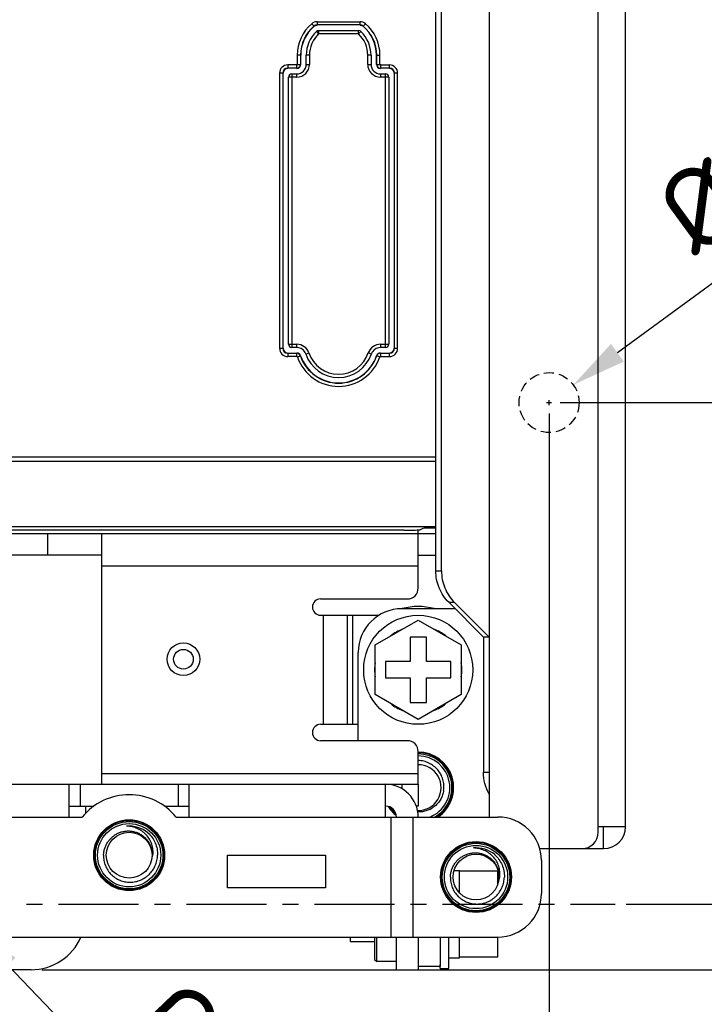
# Model space of a CAD drawing. Header units: millimetres. Extents: x 5740 to 7888, y -1457 to 417.
# Tile 78 of 120: x 7485 to 7548, y -1317 to -1227. Entities that reach past the tile are written whole.
import ezdxf

# ---------------------------------------------------------------- set-up
doc = ezdxf.new("R2010")
doc.units = ezdxf.units.MM
doc.header["$LTSCALE"] = 23.1
doc.header["$PDMODE"] = 3
doc.header["$PDSIZE"] = 0.31
doc.linetypes.add('ACISOWELD', pattern=[3, 2, -1])
doc.linetypes.add('CENTER', pattern=[50.8, 31.75, -6.35, 6.35, -6.35])
doc.layers.get('0').update_dxf_attribs({"linetype": 'CONTINUOUS'})
doc.layers.get('Defpoints').update_dxf_attribs({"linetype": 'CONTINUOUS'})
doc.layers.add('TEXT', color=7, linetype='CONTINUOUS')
doc.styles.get("Standard").update_dxf_attribs({"font": 'arial.ttf'})
doc.dimstyles.new('DIMSTYLE_2$0', dxfattribs={"dimtxt": 2.5, "dimasz": 3, "dimexe": 0.18, "dimexo": 0.0625, "dimgap": 0.09, "dimtad": 1, "dimdec": 0, "dimdsep": 46, "dimtxsty": 'Standard', "dimblk": '_FILLED', "dimcen": 0.09, "dimadec": 0, "dimazin": 0, "dimtp": 0.01, "dimtm": 0.01, "dimtfac": 1, "dimtdec": 0, "dimtofl": 0, "dimtmove": 0, "dimatfit": 3, "dimldrblk": '_FILLED', "dimfxl": 0, "dimtolj": 1, "dimarcsym": 0})
doc.dimstyles.new('DIMSTYLE_2$3', dxfattribs={"dimtxt": 2.5, "dimasz": 3, "dimexe": 0.18, "dimexo": 0.0625, "dimgap": 0.09, "dimtad": 1, "dimdec": 0, "dimdsep": 46, "dimtxsty": 'Standard', "dimblk": '_FILLED', "dimcen": 0.09, "dimadec": 0, "dimazin": 0, "dimtp": 0.01, "dimtm": 0.01, "dimtfac": 1, "dimtdec": 0, "dimtofl": 0, "dimtmove": 0, "dimatfit": 3, "dimldrblk": '_FILLED', "dimfxl": 0, "dimtolj": 1, "dimarcsym": 0})

# ---------------------------------------------------------------- blocks, each defined once
blk = doc.blocks.new('_FILLED')
at = {"color": 0, "linetype": 'ByBlock'}
blk.add_solid([(0, 0), (-1, 0.2), (-1, -0.2)], dxfattribs=at)
blk = doc.blocks.new('*D585')
at = {"color": 0, "linetype": 'Continuous', "lineweight": -2}
for p, q in [((7518.751, -1097.094), (7658.218, -1097.094)), ((7655.718, -1102.094), (7655.718, -1309.094)), ((7487.251, -1314.094), (7658.218, -1314.094))]:
    blk.add_line(p, q, dxfattribs=at)
at = {"layer": 'Defpoints', "color": 0, "linetype": 'Continuous'}
for p in [(7517.751, -1097.094), (7486.251, -1314.094), (7655.718, -1314.094)]:
    blk.add_point(p, dxfattribs=at)
at = {"color": 0, "linetype": 'Continuous', "lineweight": -2, "xscale": 5, "yscale": 5, "zscale": 5}
for p, rotation in [((7655.718, -1097.094), 90), ((7655.718, -1314.094), 270)]:
    blk.add_blockref('_FILLED', p, dxfattribs=dict(at, rotation=rotation))
at = {"color": 0, "linetype": 'Continuous', "insert": (7649.552, -1205.262), "char_height": 7.5, "attachment_point": 5, "rotation": 90}
blk.add_mtext('\\A1;217(8.54)', dxfattribs=at)
blk = doc.blocks.new('*D587')
at = {"color": 0, "linetype": 'Continuous', "lineweight": -2}
for p, q in [((7487.23, -1103.094), (7639.821, -1103.094)), ((7637.321, -1108.094), (7637.321, -1303.094)), ((7540.818, -1308.094), (7639.821, -1308.094))]:
    blk.add_line(p, q, dxfattribs=at)
at = {"layer": 'Defpoints', "color": 0, "linetype": 'Continuous'}
for p in [(7486.23, -1103.094), (7539.818, -1308.094), (7637.321, -1308.094)]:
    blk.add_point(p, dxfattribs=at)
at = {"color": 0, "linetype": 'Continuous', "lineweight": -2, "xscale": 5, "yscale": 5, "zscale": 5}
for p, rotation in [((7637.321, -1103.094), 90), ((7637.321, -1308.094), 270)]:
    blk.add_blockref('_FILLED', p, dxfattribs=dict(at, rotation=rotation))
at = {"color": 0, "linetype": 'Continuous', "insert": (7631.155, -1205.594), "char_height": 7.5, "attachment_point": 5, "rotation": 90}
blk.add_mtext('\\A1;205(8.07)', dxfattribs=at)
blk = doc.blocks.new('*D593')
at = {"color": 0, "linetype": 'Continuous', "lineweight": -2}
for p, q in [((7534.751, -1262.094), (7578.95, -1262.094)), ((7576.45, -1303.094), (7576.45, -1267.094)), ((7540.818, -1308.094), (7578.95, -1308.094))]:
    blk.add_line(p, q, dxfattribs=at)
at = {"layer": 'Defpoints', "color": 0, "linetype": 'Continuous'}
for p in [(7533.751, -1262.094), (7576.45, -1262.094), (7539.818, -1308.094)]:
    blk.add_point(p, dxfattribs=at)
at = {"color": 0, "linetype": 'Continuous', "lineweight": -2, "xscale": 5, "yscale": 5, "zscale": 5}
for p, rotation in [((7576.45, -1262.094), 90), ((7576.45, -1308.094), 270)]:
    blk.add_blockref('_FILLED', p, dxfattribs=dict(at, rotation=rotation))
at = {"color": 0, "linetype": 'Continuous', "insert": (7570.283, -1285.094), "char_height": 7.5, "attachment_point": 5, "rotation": 90}
blk.add_mtext('\\A1;46(1.81)', dxfattribs=at)
blk = doc.blocks.new('*D594')
at = {"color": 0, "linetype": 'Continuous', "lineweight": -2}
for p, q in [((7533.751, -1263.094), (7533.751, -1394.011)), ((7478.751, -1309.094), (7478.751, -1394.011)), ((7483.751, -1391.511), (7528.751, -1391.511))]:
    blk.add_line(p, q, dxfattribs=at)
at = {"layer": 'Defpoints', "color": 0, "linetype": 'Continuous'}
for p in [(7533.751, -1262.094), (7478.751, -1308.094), (7533.751, -1391.511)]:
    blk.add_point(p, dxfattribs=at)
at = {"color": 0, "linetype": 'Continuous', "lineweight": -2, "xscale": 5, "yscale": 5, "zscale": 5, "rotation": 180}
blk.add_blockref('_FILLED', (7478.751, -1391.511), dxfattribs=at)
at = {"color": 0, "linetype": 'Continuous', "lineweight": -2, "xscale": 5, "yscale": 5, "zscale": 5}
blk.add_blockref('_FILLED', (7533.751, -1391.511), dxfattribs=at)
at = {"color": 0, "linetype": 'Continuous', "insert": (7506.251, -1385.344), "char_height": 7.5, "attachment_point": 5}
blk.add_mtext('\\A1;55(2.17)', dxfattribs=at)
blk = doc.blocks.new('*D613')
at = {"color": 0, "linetype": 'Continuous', "lineweight": -2}
for p, q in [((7576.45, -1303.094), (7576.45, -1298.094)), ((7540.818, -1308.094), (7578.95, -1308.094)), ((7522.751, -1314.094), (7578.95, -1314.094)), ((7576.45, -1319.094), (7576.45, -1359.019))]:
    blk.add_line(p, q, dxfattribs=at)
at = {"layer": 'Defpoints', "color": 0, "linetype": 'Continuous'}
for p in [(7539.818, -1308.094), (7521.751, -1314.094), (7576.45, -1314.094)]:
    blk.add_point(p, dxfattribs=at)
at = {"color": 0, "linetype": 'Continuous', "lineweight": -2, "xscale": 5, "yscale": 5, "zscale": 5}
for p, rotation in [((7576.45, -1308.094), 270), ((7576.45, -1314.094), 90)]:
    blk.add_blockref('_FILLED', p, dxfattribs=dict(at, rotation=rotation))
at = {"color": 0, "linetype": 'Continuous', "insert": (7570.283, -1341.556), "char_height": 7.5, "attachment_point": 5, "rotation": 90}
blk.add_mtext('\\A1;6(0.24)', dxfattribs=at)
blk = doc.blocks.new('*D605')
at = {"color": 0, "linetype": 'Continuous', "lineweight": -2}
for p, q in [((7478.751, -1308.319), (7478.751, -1307.869)), ((7478.526, -1308.094), (7478.976, -1308.094)), ((7526.242, -1357.569), (7484.117, -1313.685))]:
    blk.add_line(p, q, dxfattribs=at)
at = {"layer": 'Defpoints', "color": 0, "linetype": 'Continuous'}
for p in [(7476.846, -1306.11), (7480.655, -1310.078)]:
    blk.add_point(p, dxfattribs=at)
at = {"color": 0, "linetype": 'Continuous', "lineweight": -2, "xscale": 5, "yscale": 5, "zscale": 5, "rotation": 133.8276140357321}
blk.add_blockref('_FILLED', (7480.655, -1310.078), dxfattribs=at)
at = {"color": 0, "linetype": 'Continuous', "insert": (7513.359, -1335.243), "char_height": 7.5, "attachment_point": 5, "rotation": 313.82761}
blk.add_mtext('\\A1;{\\fISOCPEUR|b0|i0|c0|p34;%%C}5.5(0.22)', dxfattribs=at)
blk = doc.blocks.new('*D612')
at = {"color": 0, "linetype": 'Continuous', "lineweight": -2}
for p, q in [((7617.337, -1201.043), (7540.009, -1257.523)), ((7533.751, -1262.319), (7533.751, -1261.869)), ((7533.526, -1262.094), (7533.976, -1262.094))]:
    blk.add_line(p, q, dxfattribs=at)
at = {"layer": 'Defpoints', "color": 0, "linetype": 'Continuous'}
for p in [(7535.971, -1260.472), (7531.53, -1263.716)]:
    blk.add_point(p, dxfattribs=at)
at = {"color": 0, "linetype": 'Continuous', "lineweight": -2, "xscale": 5, "yscale": 5, "zscale": 5, "rotation": 216.1439360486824}
blk.add_blockref('_FILLED', (7535.971, -1260.472), dxfattribs=at)
at = {"color": 0, "linetype": 'Continuous', "insert": (7548.81, -1251.095), "char_height": 7.5, "attachment_point": 4, "rotation": 36.14394}
blk.add_mtext('\\A1;{\\fISOCPEUR|b0|i0|c0|p34;%%C}5.5(0.22)\\PEXTENSION USE', dxfattribs=at)

msp = doc.modelspace()

# ---------------------------------------------------------------- linework, layer by layer
at = {"color": 0}
for p, q in [((7528.251, -1127.994), (7528.251, -1300.094)), ((7538.251, -1301.494), (7538.251, -1129.494)), ((7540.751, -1300.994), (7540.751, -1129.994)), ((7523.364, -1277.527), (7523.364, -1153.46)), ((7523.882, -1277.527), (7523.882, -1153.46)), ((7512.199, -1227.598), (7511.993, -1227.356)), ((7512.479, -1227.176), (7516.422, -1227.176)), ((7512.479, -1227.176), (7512.479, -1227.495)), ((7516.422, -1227.475), (7512.479, -1227.475)), ((7516.422, -1227.495), (7516.422, -1227.176)), ((7516.702, -1227.598), (7516.909, -1227.356)), ((7512.414, -1228.077), (7512.62, -1228.295)), ((7512.62, -1227.995), (7516.281, -1227.995)), ((7512.62, -1227.995), (7512.62, -1228.295)), ((7516.281, -1228.295), (7512.62, -1228.295)), ((7516.281, -1228.295), (7516.281, -1227.995)), ((7516.487, -1228.077), (7516.281, -1228.295)), ((7510.979, -1230.24), (7510.661, -1230.24)), ((7510.661, -1230.24), (7510.661, -1231.059)), ((7510.96, -1230.24), (7510.96, -1231.089)), ((7511.779, -1230.24), (7511.479, -1230.24)), ((7511.479, -1231.089), (7511.479, -1230.24)), ((7511.779, -1230.24), (7511.779, -1231.089)), ((7517.422, -1230.24), (7517.122, -1230.24)), ((7517.122, -1231.089), (7517.122, -1230.24)), ((7517.422, -1230.24), (7517.422, -1231.089)), ((7517.922, -1230.24), (7518.24, -1230.24)), ((7517.922, -1231.089), (7517.922, -1230.24)), ((7517.942, -1231.089), (7517.942, -1230.24)), ((7518.24, -1231.089), (7518.24, -1230.24)), ((7510.611, -1231.139), (7509.785, -1231.139)), ((7509.785, -1231.139), (7509.785, -1231.457)), ((7510.611, -1231.457), (7510.611, -1231.139)), ((7510.661, -1231.089), (7510.979, -1231.089)), ((7511.479, -1231.089), (7511.779, -1231.089)), ((7517.122, -1231.089), (7517.422, -1231.089)), ((7517.922, -1231.089), (7518.24, -1231.089)), ((7518.291, -1231.139), (7518.291, -1231.457)), ((7518.318, -1231.139), (7519.116, -1231.139)), ((7519.116, -1231.457), (7519.116, -1231.139)), ((7509.354, -1231.889), (7509.035, -1231.889)), ((7509.035, -1231.889), (7509.035, -1257.12)), ((7509.334, -1231.889), (7509.334, -1257.12)), ((7510.611, -1231.438), (7509.785, -1231.438)), ((7510.154, -1231.957), (7510.611, -1231.957)), ((7510.154, -1231.957), (7510.154, -1257.052)), ((7510.611, -1232.257), (7510.611, -1231.957)), ((7519.116, -1231.438), (7518.291, -1231.438)), ((7518.291, -1231.957), (7518.747, -1231.957)), ((7518.291, -1231.957), (7518.291, -1232.257)), ((7518.747, -1257.052), (7518.747, -1231.957)), ((7519.866, -1231.889), (7519.547, -1231.889)), ((7519.567, -1257.12), (7519.567, -1231.889)), ((7519.866, -1257.12), (7519.866, -1231.889)), ((7510.611, -1232.257), (7509.854, -1232.257)), ((7509.854, -1256.752), (7509.854, -1232.257)), ((7519.047, -1232.257), (7518.291, -1232.257)), ((7519.047, -1232.257), (7519.047, -1256.752)), ((7509.035, -1257.12), (7509.354, -1257.12)), ((7509.854, -1256.752), (7510.622, -1256.752)), ((7510.622, -1257.052), (7510.154, -1257.052)), ((7510.622, -1257.052), (7510.622, -1256.752)), ((7518.279, -1256.752), (7519.047, -1256.752)), ((7518.279, -1256.752), (7518.279, -1257.052)), ((7518.747, -1257.052), (7518.279, -1257.052)), ((7519.547, -1257.12), (7519.866, -1257.12)), ((7509.785, -1257.552), (7510.622, -1257.552)), ((7509.785, -1257.552), (7509.785, -1257.87)), ((7509.785, -1257.571), (7510.622, -1257.571)), ((7510.622, -1257.87), (7509.785, -1257.87)), ((7510.622, -1257.87), (7510.622, -1257.552)), ((7510.67, -1257.904), (7510.971, -1257.802)), ((7511.445, -1257.641), (7511.729, -1257.545)), ((7517.456, -1257.641), (7517.172, -1257.545)), ((7518.232, -1257.904), (7517.93, -1257.802)), ((7518.279, -1257.552), (7518.279, -1257.87)), ((7518.279, -1257.571), (7519.116, -1257.571)), ((7518.279, -1257.87), (7519.116, -1257.87)), ((7519.116, -1257.87), (7519.116, -1257.552)), ((7280.251, -1267.068), (7523.364, -1267.068)), ((7523.364, -1267.509), (7279.897, -1267.509)), ((7523.364, -1273.48), (7446.885, -1273.48)), ((7522.176, -1273.635), (7521.932, -1273.756)), ((7263.751, -1274.094), (7523.364, -1274.094)), ((7520.434, -1273.794), (7446.34, -1273.794)), ((7487.751, -1274.094), (7487.751, -1276.094)), ((7492.751, -1297.094), (7492.751, -1274.094)), ((7521.751, -1279.094), (7521.751, -1273.773)), ((7492.751, -1276.094), (7464.751, -1276.094)), ((7521.751, -1276.094), (7523.364, -1276.094)), ((7521.751, -1277.094), (7492.751, -1277.094)), ((7523.364, -1277.527), (7523.882, -1277.527)), ((7512.801, -1280.094), (7520.751, -1280.094)), ((7524.543, -1280.404), (7525.061, -1280.404)), ((7524.543, -1280.404), (7527.733, -1283.594)), ((7525.061, -1280.404), (7528.251, -1283.594)), ((7512.801, -1281.594), (7518.15, -1281.594)), ((7513.051, -1281.594), (7513.051, -1291.594)), ((7515.251, -1281.594), (7515.251, -1291.594)), ((7515.751, -1291.594), (7515.751, -1281.594)), ((7525.133, -1280.994), (7520.251, -1280.994)), ((7517.801, -1284.313), (7521.751, -1282.033)), ((7521.751, -1282.033), (7525.701, -1284.313)), ((7522.501, -1283.594), (7521.001, -1283.594)), ((7521.001, -1283.594), (7521.001, -1285.844)), ((7522.501, -1285.844), (7522.501, -1283.594)), ((7528.251, -1283.594), (7527.733, -1283.594)), ((7527.733, -1283.594), (7527.733, -1295.994)), ((7517.801, -1288.874), (7517.801, -1284.313)), ((7525.701, -1284.313), (7525.701, -1288.874)), ((7516.251, -1293.094), (7516.251, -1284.994)), ((7521.001, -1285.844), (7518.751, -1285.844)), ((7518.751, -1285.844), (7518.751, -1287.344)), ((7524.751, -1285.844), (7522.501, -1285.844)), ((7524.751, -1287.344), (7524.751, -1285.844)), ((7518.751, -1287.344), (7521.001, -1287.344)), ((7521.001, -1287.344), (7521.001, -1289.594)), ((7522.501, -1287.344), (7524.751, -1287.344)), ((7522.501, -1289.594), (7522.501, -1287.344)), ((7521.751, -1291.155), (7517.801, -1288.874)), ((7525.701, -1288.874), (7521.751, -1291.155)), ((7521.001, -1289.594), (7522.501, -1289.594)), ((7512.801, -1291.594), (7516.251, -1291.594)), ((7520.751, -1293.094), (7512.801, -1293.094)), ((7521.751, -1297.094), (7521.751, -1294.094)), ((7492.751, -1296.094), (7521.751, -1296.094)), ((7527.733, -1295.994), (7528.251, -1295.994)), ((7263.751, -1297.094), (7521.751, -1297.094)), ((7489.751, -1300.094), (7489.751, -1297.094)), ((7490.751, -1297.094), (7490.751, -1299.094)), ((7499.751, -1297.094), (7499.751, -1299.094)), ((7500.751, -1300.094), (7500.751, -1297.094)), ((7518.751, -1300.094), (7518.751, -1297.094)), ((7520.251, -1297.094), (7520.251, -1297.496)), ((7521.751, -1297.094), (7521.751, -1299.094)), ((7489.751, -1299.094), (7492.015, -1299.094)), ((7491.251, -1299.18), (7491.251, -1299.762)), ((7498.487, -1299.094), (7500.751, -1299.094)), ((7521.751, -1299.094), (7521.576, -1299.094)), ((7456.558, -1300.094), (7490.943, -1300.094)), ((7499.558, -1300.094), (7529.051, -1300.094)), ((7519.251, -1300.094), (7519.251, -1311.094)), ((7521.251, -1300.094), (7521.251, -1311.094)), ((7495.013, -1300.933), (7495.008, -1300.933)), ((7495.013, -1300.933), (7495.008, -1300.933)), ((7495.051, -1300.93), (7495.04, -1300.931)), ((7495.051, -1300.931), (7495.04, -1300.931)), ((7496.967, -1301.547), (7496.971, -1301.55)), ((7496.967, -1301.547), (7496.97, -1301.55)), ((7540.751, -1300.994), (7538.251, -1300.994)), ((7538.751, -1302.994), (7538.751, -1300.994)), ((7526.813, -1302.933), (7526.808, -1302.933)), ((7526.813, -1302.933), (7526.808, -1302.933)), ((7526.851, -1302.93), (7526.84, -1302.931)), ((7526.851, -1302.931), (7526.84, -1302.931)), ((7528.767, -1303.547), (7528.771, -1303.55)), ((7528.767, -1303.547), (7528.77, -1303.55)), ((7532.891, -1302.994), (7538.751, -1302.994)), ((7504.251, -1303.594), (7513.251, -1303.594)), ((7504.251, -1306.594), (7504.251, -1303.594)), ((7513.251, -1303.594), (7513.251, -1306.594)), ((7533.051, -1304.094), (7533.051, -1307.094)), ((7525.039, -1304.994), (7525.551, -1304.994)), ((7525.551, -1307.062), (7525.551, -1304.994)), ((7529.051, -1305.044), (7525.551, -1305.044)), ((7529.051, -1306.232), (7529.051, -1305.044)), ((7513.251, -1306.594), (7504.251, -1306.594)), ((7267.751, -1311.094), (7529.051, -1311.094)), ((7515.551, -1311.494), (7515.551, -1311.094)), ((7515.551, -1311.494), (7517.751, -1311.494)), ((7517.751, -1311.094), (7517.751, -1313.144)), ((7517.951, -1313.344), (7517.951, -1311.094)), ((7519.751, -1314.094), (7519.751, -1311.094)), ((7521.751, -1311.094), (7521.751, -1314.094)), ((7523.751, -1311.094), (7523.751, -1313.794)), ((7524.551, -1313.994), (7524.551, -1311.094)), ((7525.551, -1312.994), (7525.551, -1311.094)), ((7529.051, -1312.944), (7529.051, -1311.094)), ((7517.751, -1313.144), (7517.951, -1313.344)), ((7519.751, -1313.344), (7517.951, -1313.344)), ((7524.551, -1312.994), (7525.551, -1312.994)), ((7529.051, -1312.944), (7525.551, -1312.944)), ((7486.251, -1314.094), (7471.251, -1314.094)), ((7519.751, -1314.094), (7521.751, -1314.094)), ((7523.751, -1313.794), (7521.751, -1313.794)), ((7523.751, -1313.994), (7523.751, -1313.635)), ((7523.751, -1313.994), (7524.551, -1313.994))]:
    msp.add_line(p, q, dxfattribs=at)
at = {"color": 0, "linetype": 'ACISOWELD', "ltscale": 0.02}
msp.add_circle((7533.751, -1262.094), 2.75, dxfattribs=at)
at = {"color": 0}
for centre, radius in [((7521.751, -1286.594), 5), ((7500.223, -1285.626), 1.5), ((7500.223, -1285.626), 0.9), ((7495.251, -1303.594), 3.25), ((7495.251, -1303.594), 3.19), ((7495.251, -1303.594), 3.09), ((7495.251, -1303.594), 2.9), ((7495.251, -1303.594), 2.1), ((7527.051, -1305.594), 3.25), ((7527.051, -1305.594), 3.19), ((7527.051, -1305.594), 3.09), ((7527.051, -1305.594), 2.9), ((7527.051, -1305.594), 2.1)]:
    msp.add_circle(centre, radius, dxfattribs=at)
for centre, radius, start, end in [((7514.451, -1230.24), 3.79, 130.43354, 180), ((7514.451, -1230.24), 3.491, 130.43354, 180), ((7514.451, -1230.24), 3.471, 130.43354, 180), ((7512.479, -1227.926), 0.75, 90, 130.43354), ((7512.479, -1227.926), 0.451, 90, 130.43354), ((7516.422, -1227.926), 0.75, 49.56646, 90), ((7516.422, -1227.926), 0.451, 49.56646, 90), ((7514.451, -1230.24), 3.471, 0, 49.59058), ((7514.451, -1230.24), 3.491, 0, 49.56646), ((7514.451, -1230.24), 3.79, 0, 49.56646), ((7514.451, -1230.24), 2.971, 133.26542, 180), ((7514.451, -1230.24), 2.671, 133.26542, 180), ((7512.62, -1228.295), 0.3, 90, 133.26542), ((7516.281, -1228.295), 0.3, 46.73458, 90), ((7514.451, -1230.24), 2.671, 0, 46.73458), ((7514.451, -1230.24), 2.971, 0, 46.73458), ((7509.785, -1231.889), 0.75, 90, 180), ((7510.611, -1231.089), 1.169, 270, 360), ((7510.611, -1231.089), 0.869, 270, 0), ((7510.611, -1231.089), 0.369, 270, 360), ((7510.611, -1231.089), 0.349, 270, 0), ((7518.291, -1231.089), 1.169, 180, 270), ((7518.291, -1231.089), 0.869, 180, 270), ((7518.291, -1231.089), 0.369, 180, 270), ((7518.291, -1231.089), 0.349, 180, 270), ((7519.116, -1231.889), 0.75, 0, 90), ((7509.785, -1231.889), 0.451, 90, 180), ((7509.785, -1231.889), 0.431, 90, 180), ((7510.154, -1232.257), 0.3, 90, 180), ((7518.747, -1232.257), 0.3, 0, 90), ((7519.116, -1231.889), 0.451, 0, 90), ((7519.116, -1231.889), 0.431, 0, 90), ((7509.785, -1257.12), 0.75, 180, 270), ((7509.785, -1257.12), 0.451, 180, 270), ((7509.785, -1257.12), 0.431, 180, 270), ((7510.154, -1256.752), 0.3, 180, 270), ((7510.622, -1257.92), 1.169, 18.75533, 90), ((7510.622, -1257.92), 0.869, 18.75533, 90), ((7518.279, -1257.92), 1.169, 90, 161.24467), ((7518.279, -1257.92), 0.869, 90, 161.24467), ((7518.747, -1256.752), 0.3, 270, 0), ((7519.116, -1257.12), 0.75, 270, 360), ((7519.116, -1257.12), 0.451, 270, 0), ((7519.116, -1257.12), 0.431, 270, 0), ((7510.622, -1257.92), 0.369, 18.75533, 90), ((7510.622, -1257.92), 0.349, 18.75533, 90), ((7514.451, -1256.62), 3.993, 198.75533, 341.24467), ((7514.451, -1256.62), 3.694, 198.75533, 341.24467), ((7514.451, -1256.62), 3.674, 198.75533, 341.24467), ((7514.451, -1256.62), 3.174, 198.75533, 341.24467), ((7514.451, -1256.62), 2.874, 198.75533, 341.24467), ((7518.279, -1257.92), 0.369, 90, 161.24467), ((7518.279, -1257.92), 0.349, 90, 161.24467), ((7520.751, -1279.094), 1, 270, 0), ((7512.801, -1280.844), 0.75, 90, 270), ((7521.751, -1286.594), 5.8, 75.25242, 104.74758), ((7520.251, -1284.994), 4, 90, 180), ((7521.751, -1286.594), 4, 110.93128, 129.06872), ((7521.751, -1286.594), 4, 50.93128, 69.06872), ((7521.751, -1286.594), 4, 170.93128, 189.06872), ((7521.751, -1286.594), 4, 350.93128, 9.06872), ((7521.751, -1286.594), 4, 230.93128, 249.06872), ((7521.751, -1286.594), 4, 290.93128, 309.06872), ((7512.801, -1292.344), 0.75, 90, 270), ((7520.751, -1294.094), 1, 0, 90), ((7521.751, -1297.394), 3.25, 303.7533, 90), ((7521.751, -1297.394), 3.19, 302.17198, 89.99989), ((7521.751, -1297.394), 3.09, 299.09578, 89.99884), ((7521.751, -1297.394), 2.9, 291.36613, 89.99893), ((7521.751, -1297.394), 2.1, 268.29294, 90.00063), ((7518.751, -1300.094), 3, 0, 90), ((7495.251, -1303.594), 5.55, 39.09666, 140.90334), ((7518.751, -1300.094), 1, 0, 90), ((7521.751, -1297.394), 3.25, 212.30891, 231.7249), ((7521.751, -1297.394), 3.19, 213.50776, 230.46675), ((7521.751, -1297.394), 3.09, 216.81836, 227.14185), ((7529.051, -1304.094), 4, 0, 90), ((7495.251, -1303.594), 2.672, 50.20954, 95.20954), ((7495.253, -1303.608), 2.686, 94.5475, 95.23162), ((7495.223, -1303.626), 2.714, 49.28778, 50.19523), ((7495.2, -1303.53), 2.657, 48.2858, 48.48571), ((7495.225, -1303.624), 2.711, 49.09857, 49.28766), ((7536.751, -1301.494), 1.5, 270, 0), ((7538.751, -1300.994), 2, 270, 0), ((7527.051, -1305.594), 2.672, 50.20954, 95.20954), ((7527.053, -1305.608), 2.686, 94.5475, 95.23162), ((7527.023, -1305.626), 2.714, 49.28778, 50.19523), ((7527, -1305.53), 2.657, 48.2858, 48.48571), ((7495.332, -1303.306), 2.109, 338.35449, 352.16001), ((7527.025, -1305.624), 2.711, 49.09857, 49.28766), ((7527.132, -1305.306), 2.109, 338.35449, 352.16001), ((7529.051, -1307.094), 4, 270, 0), ((7486.251, -1309.094), 5, 270, 336.4002)]:
    msp.add_arc(centre, radius, start, end, dxfattribs=at)
for centre, start_param, end_param in [((7520.434, -1273.754), -1.570796, -0.05236), ((7523.674, -1273.637), 1.77961, 3.089233)]:
    msp.add_ellipse(centre, major_axis=(1.5, 0), ratio=0.026186, start_param=start_param, end_param=end_param, dxfattribs=at)
for points in [[(7512.199, -1227.598), (7512.274, -1227.534), (7512.377, -1227.495), (7512.476, -1227.495)], [(7516.422, -1227.495), (7516.521, -1227.495), (7516.626, -1227.533), (7516.701, -1227.597)], [(7510.622, -1257.87), (7510.642, -1257.87), (7510.663, -1257.886), (7510.67, -1257.904)], [(7518.232, -1257.904), (7518.238, -1257.886), (7518.26, -1257.87), (7518.279, -1257.87)]]:
    msp.add_open_spline(points, degree=3, dxfattribs=at)
for points, knots in [([(7510.661, -1231.059), (7510.665, -1231.076), (7510.664, -1231.115), (7510.628, -1231.139), (7510.611, -1231.139)], [0, 0, 0, 0, 0.507709, 1, 1, 1, 1]), ([(7518.318, -1231.139), (7518.301, -1231.143), (7518.263, -1231.141), (7518.24, -1231.106), (7518.24, -1231.089)], [0, 0, 0, 0, 0.507106, 1, 1, 1, 1]), ([(7524.543, -1280.404), (7524.172, -1280.032), (7523.57, -1279.125), (7523.364, -1278.058), (7523.364, -1277.527)], [0, 0, 0, 0, 0.497618, 1, 1, 1, 1]), ([(7523.882, -1277.527), (7523.882, -1278.058), (7524.088, -1279.125), (7524.689, -1280.032), (7525.061, -1280.404)], [0, 0, 0, 0, 0.502382, 1, 1, 1, 1]), ([(7524.082, -1297.662), (7524.108, -1297.495), (7524.121, -1297.153), (7524.032, -1296.649), (7523.838, -1296.175), (7523.549, -1295.753), (7523.177, -1295.401), (7522.741, -1295.133), (7522.258, -1294.962), (7521.92, -1294.916), (7521.751, -1294.91)], [0, 0, 0, 0, 0.12499, 0.249978, 0.374972, 0.49997, 0.624973, 0.74998, 0.874986, 1, 1, 1, 1]), ([(7528.251, -1297.994), (7528.082, -1297.691), (7527.821, -1297.039), (7527.733, -1296.342), (7527.733, -1295.994)], [0, 0, 0, 0, 0.49891, 1, 1, 1, 1]), ([(7524.082, -1297.662), (7524.062, -1297.801), (7523.995, -1298.076), (7523.822, -1298.463), (7523.582, -1298.812), (7523.282, -1299.112), (7522.932, -1299.351), (7522.609, -1299.494), (7522.338, -1299.57), (7522.061, -1299.621), (7521.849, -1299.629), (7521.708, -1299.621)], [0, 0, 0, 0, 0.124995, 0.249977, 0.374965, 0.499945, 0.624932, 0.749913, 0.812469, 0.875026, 1, 1, 1, 1]), ([(7492.903, -1303.594), (7492.907, -1303.485), (7492.93, -1303.268), (7493.009, -1302.95), (7493.132, -1302.646), (7493.296, -1302.363), (7493.499, -1302.106), (7493.736, -1301.88), (7494.003, -1301.691), (7494.295, -1301.542), (7494.605, -1301.436), (7494.927, -1301.377), (7495.255, -1301.365), (7495.58, -1301.402), (7495.897, -1301.486), (7496.197, -1301.616), (7496.475, -1301.79), (7496.641, -1301.932), (7496.718, -1302.009)], [0, 0, 0, 0, 0.062502, 0.12501, 0.187511, 0.250014, 0.312515, 0.375019, 0.437522, 0.500023, 0.562523, 0.625023, 0.687521, 0.75002, 0.812516, 0.87501, 0.937507, 1, 1, 1, 1]), ([(7497.422, -1303.594), (7497.433, -1303.51), (7497.446, -1303.342), (7497.437, -1303.089), (7497.399, -1302.838), (7497.312, -1302.513), (7497.135, -1302.126), (7496.881, -1301.787), (7496.638, -1301.552), (7496.373, -1301.343), (7496.003, -1301.134), (7495.519, -1300.977), (7495.181, -1300.937), (7495.013, -1300.933)], [0, 0, 0, 0, 0.06244, 0.124917, 0.187396, 0.249895, 0.374747, 0.499656, 0.56222, 0.624796, 0.749814, 0.874878, 1, 1, 1, 1]), ([(7496.971, -1301.55), (7497.113, -1301.677), (7497.371, -1301.964), (7497.657, -1302.466), (7497.827, -1303.018), (7497.857, -1303.403), (7497.851, -1303.594)], [0, 0, 0, 0, 0.250018, 0.500012, 0.750003, 1, 1, 1, 1]), ([(7496.718, -1302.009), (7496.812, -1302.102), (7496.982, -1302.307), (7497.177, -1302.655), (7497.303, -1303.033), (7497.339, -1303.297), (7497.344, -1303.429)], [0, 0, 0, 0, 0.250013, 0.500019, 0.750006, 1, 1, 1, 1]), ([(7524.703, -1305.594), (7524.707, -1305.485), (7524.73, -1305.268), (7524.809, -1304.95), (7524.932, -1304.646), (7525.096, -1304.363), (7525.299, -1304.106), (7525.536, -1303.88), (7525.803, -1303.691), (7526.095, -1303.542), (7526.405, -1303.436), (7526.727, -1303.377), (7527.055, -1303.365), (7527.38, -1303.402), (7527.697, -1303.486), (7527.997, -1303.616), (7528.275, -1303.79), (7528.441, -1303.932), (7528.518, -1304.009)], [0, 0, 0, 0, 0.062502, 0.12501, 0.187511, 0.250014, 0.312515, 0.375019, 0.437522, 0.500023, 0.562523, 0.625023, 0.687521, 0.75002, 0.812516, 0.87501, 0.937507, 1, 1, 1, 1]), ([(7529.222, -1305.594), (7529.233, -1305.51), (7529.246, -1305.342), (7529.237, -1305.089), (7529.199, -1304.838), (7529.112, -1304.513), (7528.935, -1304.126), (7528.681, -1303.787), (7528.438, -1303.552), (7528.173, -1303.343), (7527.803, -1303.134), (7527.319, -1302.977), (7526.981, -1302.937), (7526.813, -1302.933)], [0, 0, 0, 0, 0.06244, 0.124917, 0.187396, 0.249895, 0.374747, 0.499656, 0.56222, 0.624796, 0.749814, 0.874878, 1, 1, 1, 1]), ([(7528.771, -1303.55), (7528.913, -1303.677), (7529.171, -1303.964), (7529.457, -1304.466), (7529.627, -1305.018), (7529.657, -1305.403), (7529.651, -1305.594)], [0, 0, 0, 0, 0.250018, 0.500012, 0.750003, 1, 1, 1, 1]), ([(7492.903, -1303.594), (7492.898, -1303.755), (7492.915, -1304), (7492.987, -1304.316), (7493.09, -1304.623), (7493.278, -1304.984), (7493.535, -1305.301), (7493.775, -1305.518), (7494.036, -1305.711), (7494.396, -1305.902), (7494.864, -1306.041), (7495.35, -1306.085), (7495.836, -1306.033), (7496.302, -1305.889), (7496.661, -1305.695), (7496.921, -1305.502), (7497.161, -1305.285), (7497.421, -1304.971), (7497.617, -1304.614), (7497.731, -1304.311), (7497.816, -1303.998), (7497.846, -1303.755), (7497.851, -1303.594)], [0, 0, 0, 0, 0.062471, 0.093747, 0.125023, 0.187496, 0.24997, 0.281248, 0.312525, 0.375004, 0.437482, 0.499963, 0.562446, 0.624929, 0.687413, 0.718693, 0.749972, 0.81246, 0.874948, 0.906226, 0.937506, 1, 1, 1, 1]), ([(7528.518, -1304.009), (7528.612, -1304.102), (7528.782, -1304.307), (7528.977, -1304.655), (7529.103, -1305.033), (7529.139, -1305.297), (7529.144, -1305.429)], [0, 0, 0, 0, 0.250013, 0.500019, 0.750006, 1, 1, 1, 1]), ([(7524.703, -1305.594), (7524.698, -1305.755), (7524.715, -1306), (7524.787, -1306.316), (7524.89, -1306.623), (7525.078, -1306.984), (7525.335, -1307.301), (7525.575, -1307.518), (7525.836, -1307.711), (7526.196, -1307.902), (7526.664, -1308.041), (7527.15, -1308.085), (7527.636, -1308.033), (7528.102, -1307.889), (7528.461, -1307.695), (7528.721, -1307.502), (7528.961, -1307.285), (7529.221, -1306.971), (7529.417, -1306.614), (7529.531, -1306.311), (7529.616, -1305.998), (7529.646, -1305.755), (7529.651, -1305.594)], [0, 0, 0, 0, 0.062471, 0.093747, 0.125023, 0.187496, 0.24997, 0.281248, 0.312525, 0.375004, 0.437482, 0.499963, 0.562446, 0.624929, 0.687413, 0.718693, 0.749972, 0.81246, 0.874948, 0.906226, 0.937506, 1, 1, 1, 1])]:
    msp.add_open_spline(points, degree=3, knots=knots, dxfattribs=at)
at = {"layer": 'TEXT', "color": 0, "linetype": 'CENTER', "ltscale": 0.01}
msp.add_line((6995.906, -1308.094), (7539.818, -1308.094), dxfattribs=at)

# ---------------------------------------------------------------- dimensions: what is measured, and where the dimension line sits
at = {"color": 0, "linetype": 'Continuous'}
for base, p1, p2, text, picture, middle in [((7655.718, -1314.094), (7517.751, -1097.094), (7486.251, -1314.094), '<>(8.54)', '*D585', (7655.718, -1205.262)), ((7637.321, -1308.094), (7486.23, -1103.094), (7539.818, -1308.094), '<>(8.07)', '*D587', (7637.321, -1205.594)), ((7576.45, -1262.094), (7539.818, -1308.094), (7533.751, -1262.094), '<>(1.81)', '*D593', (7576.45, -1285.094))]:
    dim = msp.add_linear_dim(base=base, p1=p1, p2=p2, angle=90, text=text, dimstyle='DIMSTYLE_2$0', override={"dimscale": 2.5, "dimtxt": 3, "dimasz": 2, "dimexe": 1, "dimexo": 0.4, "dimgap": 0.5, "dimtad": 3, "dimdec": 2}, dxfattribs=at)
    dim.commit()
    dim.dimension.update_dxf_attribs({"geometry": picture, "text_midpoint": middle, "dimtype": 160})
for p1, p2, text, picture, middle in [((7531.53, -1263.716), (7535.971, -1260.472), '{\\fISOCPEUR|b0|i0|c0|p34;%%C}5.5(0.22)\\XEXTENSION USE', '*D612', (7582.569, -1226.438)), ((7476.846, -1306.11), (7480.655, -1310.078), '{\\fISOCPEUR|b0|i0|c0|p34;%%C}5.5(0.22)', '*D605', (7508.91, -1339.513))]:
    dim = msp.add_diameter_dim_2p(p1=p1, p2=p2, text=text, dimstyle='DIMSTYLE_2$3', override={"dimscale": 2.5, "dimtxt": 3, "dimasz": 2, "dimexe": 1, "dimexo": 0.4, "dimgap": 0.5, "dimtad": 3, "dimdec": 2}, dxfattribs=at)
    dim.commit()
    dim.dimension.update_dxf_attribs({"geometry": picture, "text_midpoint": middle, "dimtype": 163})
dim = msp.add_linear_dim(base=(7533.751, -1391.511), p1=(7478.751, -1308.094), p2=(7533.751, -1262.094), text='<>(2.17)', dimstyle='DIMSTYLE_2$0', override={"dimscale": 2.5, "dimtxt": 3, "dimasz": 2, "dimexe": 1, "dimexo": 0.4, "dimgap": 0.5, "dimtad": 3, "dimdec": 2}, dxfattribs=at)
dim.commit()
dim.dimension.update_dxf_attribs({"geometry": '*D594', "text_midpoint": (7506.251, -1385.344)})
dim = msp.add_linear_dim(base=(7576.45, -1314.094), p1=(7539.818, -1308.094), p2=(7521.751, -1314.094), angle=90, text='<>(0.24)', dimstyle='DIMSTYLE_2$0', override={"dimscale": 2.5, "dimtxt": 3, "dimasz": 2, "dimexe": 1, "dimexo": 0.4, "dimgap": 0.5, "dimtad": 3, "dimdec": 2}, dxfattribs=at)
dim.commit()
dim.dimension.update_dxf_attribs({"geometry": '*D613', "text_midpoint": (7570.283, -1341.556)})

doc.saveas('drawing.dxf')
